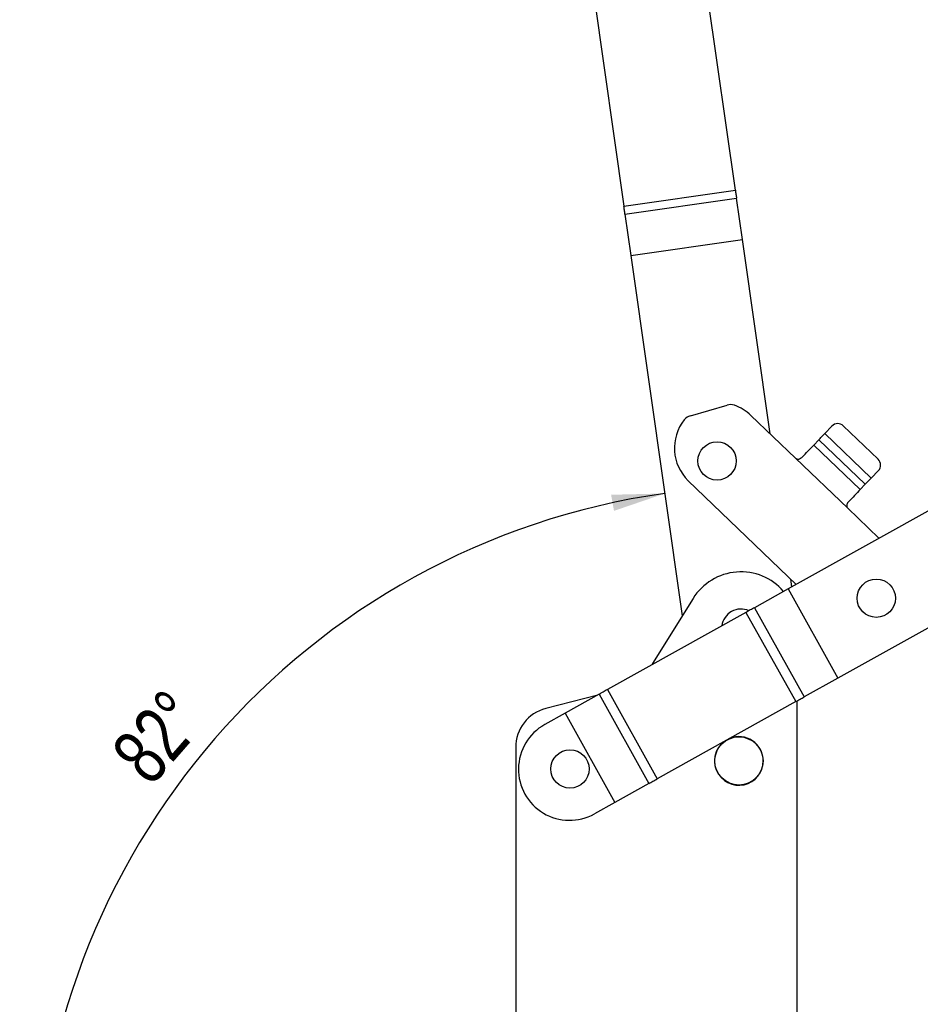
# Model space of a CAD drawing. Extents: x 81 to 759, y 45 to 588.
# Tile 15 of 24: x 465 to 577, y 264 to 387. Entities that reach past the tile are written whole.
import ezdxf

# ---------------------------------------------------------------- set-up
doc = ezdxf.new("R2010")
doc.units = 0
doc.header["$LTSCALE"] = 2
doc.layers.get('0').update_dxf_attribs({"linetype": 'CONTINUOUS'})
doc.styles.add('SLDTEXTSTYLE0', font='TXT', dxfattribs={"width": 0.75})
doc.dimstyles.new('SLDDIMSTYLE3', dxfattribs={"dimtxt": 7, "dimasz": 6.604, "dimexe": 0, "dimexo": 0.0625, "dimgap": 1.75, "dimtad": 1, "dimdec": 4, "dimlfac": 4, "dimzin": 12, "dimtxsty": 'SLDTEXTSTYLE0', "dimsah": 1, "dimcen": 0.09, "dimazin": 3, "dimtfac": 1, "dimtdec": 0, "dimtofl": 0, "dimtmove": 0, "dimatfit": 3, "dimtolj": 1, "dimtzin": 12})

# ---------------------------------------------------------------- blocks, each defined once
blk = doc.blocks.new('_D_7')
at = {"color": 179, "linetype": 'CONTINUOUS'}
blk.add_line((527.49, 237.71), (465.32, 237.71), dxfattribs=at)
blk.add_arc((558.38, 237.71), 91.06, 98.1152, 180, dxfattribs=at)
for points in [[(545.53, 327.85), (538.85, 327.69), (539.21, 325.69)], [(467.32, 237.71), (468.58, 244.27), (466.55, 244.34)]]:
    blk.add_solid(points, dxfattribs=at)
at = {"color": 179, "linetype": 'CONTINUOUS', "insert": (476.36, 295.89, 0.05), "char_height": 7, "attachment_point": 1, "rotation": 49.0109, "style": 'SLDTEXTSTYLE0'}
blk.add_mtext('82°', dxfattribs=at)

msp = doc.modelspace()

# ---------------------------------------------------------------- linework, layer by layer
at = {"color": 7, "linetype": 'CONTINUOUS'}
for p, q in [((554.294795, 365.560794), (549.159426, 401.575127)), ((535.29962, 399.598823), (540.434989, 363.584494)), ((540.434989, 363.584494), (554.294795, 365.560794)), ((540.576976, 362.588735), (554.436783, 364.565035)), ((555.171366, 359.413405), (554.436783, 364.565035)), ((540.576976, 362.588735), (541.31156, 357.437102)), ((541.31156, 357.437102), (555.171366, 359.413405)), ((541.311858, 357.435012), (555.171664, 359.411312)), ((558.61303, 335.277017), (555.171664, 359.411312)), ((541.311858, 357.435012), (547.699021, 312.641845)), ((548.706504, 337.515113), (553.272384, 338.838018)), ((561.777012, 332.238441), (556.241373, 337.554674)), ((566.302716, 336.22908), (565.411468, 335.301049)), ((572.044176, 332.101655), (567.716641, 336.257668)), ((564.676781, 334.536042), (564.035579, 333.868376)), ((564.676781, 334.536042), (570.446828, 328.994691)), ((565.411468, 335.301049), (571.181515, 329.759699)), ((564.035579, 333.868376), (569.805625, 328.327026)), ((561.777012, 332.238441), (568.268313, 326.004422)), ((571.181515, 329.759699), (572.072762, 330.68773)), ((548.448849, 329.440546), (561.866953, 316.554269)), ((569.805625, 328.327026), (570.446828, 328.994691)), ((580.382533, 326.873728), (560.866752, 315.996817)), ((572.144184, 322.282173), (568.268313, 326.004422)), ((561.325762, 316.252641), (561.190057, 317.204337)), ((560.864569, 315.9956), (556.65789, 313.651053)), ((560.864569, 315.9956), (567.047349, 304.902214)), ((560.866752, 315.996817), (567.049532, 304.903431)), ((586.565311, 315.780342), (567.049532, 304.903431)), ((549.048378, 314.80881), (543.996048, 306.69515)), ((556.65789, 313.651053), (562.84067, 302.557666)), ((555.618431, 313.071722), (538.389124, 303.469152)), ((555.618431, 313.071722), (561.801211, 301.978334)), ((543.996048, 306.69515), (543.895507, 306.538076)), ((567.047349, 304.902214), (562.84067, 302.557666)), ((537.179466, 302.794962), (530.730773, 301.123101)), ((537.349665, 302.889821), (533.142986, 300.545273)), ((537.349665, 302.889821), (543.532445, 291.796434)), ((538.389124, 303.469152), (544.571904, 292.375765)), ((561.801211, 301.978334), (544.571904, 292.375765)), ((561.985568, 240.205893), (561.985568, 302.081085)), ((533.140802, 300.544057), (530.591768, 299.12338)), ((533.140802, 300.544057), (539.323583, 289.450669)), ((533.142986, 300.545273), (539.325766, 289.451887)), ((526.985568, 296.283112), (526.985568, 240.205893)), ((543.532445, 291.796434), (539.325766, 289.451887)), ((539.323583, 289.450669), (536.774549, 288.029992))]:
    msp.add_line(p, q, dxfattribs=at)
at = {"color": 7, "linetype": 'CONTINUOUS', "flags": 128}
for points in [[(554.294795, 365.560794), (554.31311, 365.432349), (554.331371, 365.304285), (554.349523, 365.176988), (554.367513, 365.050828), (554.385285, 364.926187), (554.402789, 364.803431), (554.419972, 364.682929), (554.436783, 364.565035)], [(540.576976, 362.588735), (540.560166, 362.706625), (540.542983, 362.827127), (540.525479, 362.949883), (540.507706, 363.074524), (540.489717, 363.200684), (540.471565, 363.327985), (540.453304, 363.456046), (540.434989, 363.584494)], [(555.171366, 359.413405), (555.171401, 359.413156), (555.171437, 359.412902), (555.171474, 359.412645), (555.171511, 359.412385), (555.17155, 359.41212), (555.171588, 359.411852), (555.171626, 359.411584), (555.171664, 359.411312)], [(541.311858, 357.435012), (541.31182, 357.43528), (541.311781, 357.435548), (541.311743, 357.435816), (541.311705, 357.436081), (541.311668, 357.436345), (541.311631, 357.436602), (541.311595, 357.436856), (541.31156, 357.437102)], [(564.676781, 334.536042), (564.75233, 334.614709), (564.834229, 334.699986), (564.921686, 334.791053), (565.013859, 334.887029), (565.109861, 334.986994), (565.208768, 335.089983), (565.309628, 335.195006), (565.411468, 335.301049)], [(562.545062, 332.316345), (562.753492, 332.533377), (562.958068, 332.746395), (563.157509, 332.954068), (563.350569, 333.155095), (563.536038, 333.348219), (563.712756, 333.53223), (563.879618, 333.705979), (564.035579, 333.868376)], [(571.181515, 329.759699), (571.079674, 329.653656), (570.978814, 329.548633), (570.879908, 329.445644), (570.783905, 329.345679), (570.691732, 329.249702), (570.604275, 329.158636), (570.522378, 329.073359), (570.446828, 328.994691)], [(569.805625, 328.327026), (569.649664, 328.164628), (569.482803, 327.990881), (569.306086, 327.806869), (569.120617, 327.613745), (568.927557, 327.412718), (568.728115, 327.205046), (568.523539, 326.992026), (568.315109, 326.774994)], [(556.65789, 313.651053), (556.537912, 313.584185), (556.413998, 313.515122), (556.286677, 313.444162), (556.156494, 313.371606), (556.024008, 313.297766), (555.889784, 313.222957), (555.754398, 313.147502), (555.618431, 313.071722)], [(567.047349, 304.902214), (567.047601, 304.902355), (567.047862, 304.902499), (567.048128, 304.902648), (567.048402, 304.902801), (567.048681, 304.902956), (567.048962, 304.903113), (567.049247, 304.903272), (567.049532, 304.903431)], [(538.389124, 303.469152), (538.253156, 303.393372), (538.117771, 303.317916), (537.983547, 303.243109), (537.85106, 303.169268), (537.720878, 303.096712), (537.593557, 303.025751), (537.469642, 302.956689), (537.349665, 302.889821)], [(561.801211, 301.978334), (561.937179, 302.054116), (562.072565, 302.12957), (562.206787, 302.204379), (562.339275, 302.278218), (562.469457, 302.350776), (562.596779, 302.421735), (562.720693, 302.490798), (562.84067, 302.557666)], [(533.142986, 300.545273), (533.142735, 300.545133), (533.142474, 300.544988), (533.142206, 300.544839), (533.141933, 300.544686), (533.141654, 300.544532), (533.141373, 300.544373), (533.141088, 300.544215), (533.140802, 300.544057)], [(543.532445, 291.796434), (543.652423, 291.863301), (543.776337, 291.932364), (543.903658, 292.003326), (544.033841, 292.075881), (544.166328, 292.149722), (544.300551, 292.22453), (544.435937, 292.299985), (544.571904, 292.375765)]]:
    msp.add_lwpolyline(points, dxfattribs=at)
at = {"color": 7, "linetype": 'CONTINUOUS'}
for centre, radius in [((552.02379, 331.899798), 2.38125), ((571.818304, 314.830901), 2.38125), ((554.735568, 294.605896), 3), ((533.735568, 293.605896), 2.38125)]:
    msp.add_circle(centre, radius, dxfattribs=at)
for centre, radius, start, end in [((553.689821, 337.397274), 1.5, 70.97441378, 106.15826144), ((552.345111, 333.49761), 5.625, 46.15826144, 70.97441378), ((552.345111, 333.49761), 5.625, 141.3421091, 226.15826144), ((549.123941, 336.074369), 1.5, 106.15826144, 141.3421091), ((567.023972, 335.536411), 1, 46.15826144, 136.15826144), ((571.351507, 331.380399), 1, 316.15826144, 46.15826144), ((554.988244, 311.110089), 6.997324, 40.72991484, 148.08970851), ((561.11445, 315.54994), 0.510934, 118.99897028, 119.27924424), ((554.988244, 311.110089), 2.38125, 65.34162922, 172.92365442), ((531.985568, 296.283112), 5, 104.53427233, 180), ((533.683159, 293.576686), 6.35, 119.13264182, 299.13264182), ((554.735568, 294.605896), 3.025, 0, 111.7613348), ((554.735568, 294.605896), 3.025, 126.50394884, 0), ((539.287142, 289.518553), 0.077046, 298.22748827, 300.08693604)]:
    msp.add_arc(centre, radius, start, end, dxfattribs=at)
for points, knots in [([(561.777012, 332.238441), (561.825032, 332.204965), (561.890625, 332.159238), (561.98399, 332.115555), (562.059748, 332.10033), (562.154996, 332.115405), (562.326446, 332.176979), (562.452681, 332.257453), (562.545062, 332.316345)], [0, 0, 0, 0, 0.2052782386, 0.2803967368, 0.3608996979, 0.4726786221, 0.6140992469, 1, 1, 1, 1]), ([(568.315109, 326.774994), (568.270898, 326.712141), (568.188352, 326.594787), (568.135552, 326.388634), (568.160328, 326.182152), (568.231209, 326.065491), (568.268313, 326.004422)], [0, 0, 0, 0, 0.27601628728, 0.51534746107, 0.74629631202, 1, 1, 1, 1])]:
    msp.add_open_spline(points, degree=3, knots=knots, dxfattribs=at)

# ---------------------------------------------------------------- dimensions: what is measured, and where the dimension line sits
at = {"color": 179, "linetype": 'CONTINUOUS'}
dim = msp.add_angular_dim_2l(base=(489.599961, 297.37789), line1=((548.058341, 310.121937), (533.408189, 412.863425)), line2=((529.485568, 237.705896), (559.485568, 237.705896)), dimstyle='SLDDIMSTYLE3', dxfattribs=at)
dim.commit()
dim.dimension.update_dxf_attribs({"geometry": '_D_7', "text_midpoint": (489.648606, 297.433917), "dimtype": 162})

doc.saveas('drawing.dxf')
